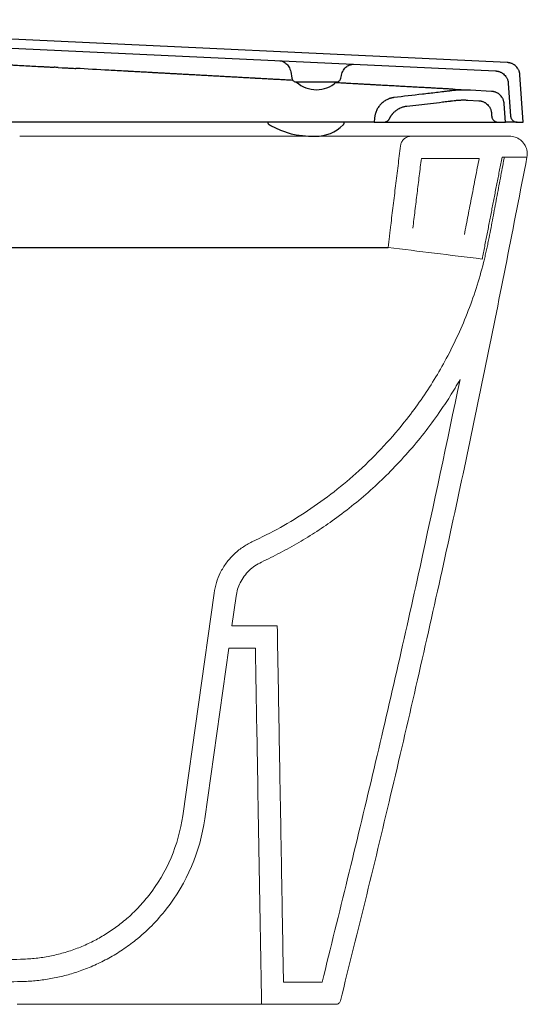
# Model space of a CAD drawing. Header units: millimetres. Extents: x 3780.828 to 3781.429, y 1874.468 to 1875.299.
# Tile 4 of 5: x 3781.201 to 3781.429, y 1874.468 to 1874.91. Entities that reach past the tile are written whole.
import ezdxf

# ---------------------------------------------------------------- set-up
doc = ezdxf.new("R2010")
doc.units = ezdxf.units.MM
doc.linetypes.add('SLD-Solid', pattern=[0])
doc.layers.add('SANINDUSA', color=3, linetype='Continuous')

msp = doc.modelspace()

# ---------------------------------------------------------------- linework, layer by layer
at = {"layer": 'SANINDUSA'}
for p, q in [((3781.420320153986, 1874.891089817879), (3781.011957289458, 1874.91034772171)), ((3781.020093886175, 1874.905959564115), (3781.415069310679, 1874.887332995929)), ((3781.214953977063, 1874.889087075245), (3781.21678108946, 1874.888987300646)), ((3781.218609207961, 1874.888887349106), (3781.220313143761, 1874.88879404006)), ((3781.226509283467, 1874.888453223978), (3781.226481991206, 1874.888454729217)), ((3781.323034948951, 1874.887015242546), (3781.323562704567, 1874.884022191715)), ((3781.324060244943, 1874.883073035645), (3781.323122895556, 1874.883124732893)), ((3781.32557202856, 1874.88237448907), (3781.343534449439, 1874.88237448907)), ((3781.345543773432, 1874.884022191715), (3781.345777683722, 1874.885348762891)), ((3781.427507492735, 1874.864284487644), (3781.426022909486, 1874.88551501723)), ((3781.344530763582, 1874.881944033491), (3781.342902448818, 1874.88203383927)), ((3781.401858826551, 1874.87878224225), (3781.401884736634, 1874.878780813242)), ((3781.413272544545, 1874.878152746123), (3781.403831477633, 1874.878673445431)), ((3781.420772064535, 1874.88175810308), (3781.421798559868, 1874.867075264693)), ((3781.402641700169, 1874.874232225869), (3781.407550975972, 1874.873961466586)), ((3781.419507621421, 1874.864284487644), (3781.418927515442, 1874.872580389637)), ((3781.360690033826, 1874.866133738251), (3781.360560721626, 1874.864284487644)), ((3781.367414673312, 1874.865970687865), (3781.367419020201, 1874.865970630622)), ((3781.41320594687, 1874.8683891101), (3781.41329782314, 1874.867075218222)), ((3781.360560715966, 1874.864284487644), (3781.074696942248, 1874.864284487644)), ((3781.360560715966, 1874.864284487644), (3781.364722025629, 1874.864284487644)), ((3781.364722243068, 1874.864284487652), (3781.416290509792, 1874.864284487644)), ((3781.416290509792, 1874.864284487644), (3781.41950761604, 1874.864284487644)), ((3781.424791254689, 1874.864284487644), (3781.427507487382, 1874.864284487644)), ((3781.079166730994, 1874.808017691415), (3781.366731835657, 1874.808017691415))]:
    msp.add_line(p, q, dxfattribs=at)
at = {"layer": 'SANINDUSA', "linetype": 'SLD-Solid', "lineweight": 15}
for p, q in [((3781.377298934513, 1874.858017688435), (3781.421287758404, 1874.858017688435)), ((3781.38172255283, 1874.848017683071), (3781.407670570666, 1874.848017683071)), ((3781.417947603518, 1874.848519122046), (3781.429146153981, 1874.848519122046)), ((3781.418965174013, 1874.848519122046), (3781.429146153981, 1874.848519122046)), ((3781.274523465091, 1874.552747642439), (3781.288570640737, 1874.652698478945)), ((3781.296605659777, 1874.638017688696), (3781.298473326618, 1874.651306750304)), ((3781.296605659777, 1874.638017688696), (3781.316986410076, 1874.638017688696)), ((3781.284426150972, 1874.551355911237), (3781.295200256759, 1874.628017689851)), ((3781.295200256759, 1874.628017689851), (3781.307159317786, 1874.628017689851)), ((3781.319777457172, 1874.478017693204), (3781.337154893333, 1874.478017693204)), ((3781.200069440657, 1874.468017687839), (3781.221410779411, 1874.468017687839)), ((3781.221410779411, 1874.468017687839), (3781.257455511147, 1874.468017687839)), ((3781.257455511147, 1874.468017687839), (3781.265010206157, 1874.468017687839)), ((3781.265010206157, 1874.468017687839), (3781.303665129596, 1874.468017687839)), ((3781.303665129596, 1874.468017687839), (3781.309950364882, 1874.468017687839)), ((3781.343392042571, 1874.468017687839), (3781.309950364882, 1874.468017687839))]:
    msp.add_line(p, q, dxfattribs=at)
at = {"layer": 'SANINDUSA', "flags": 128}
msp.add_lwpolyline([(3781.313338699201, 1874.863202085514), (3781.313761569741, 1874.862973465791), (3781.313877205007, 1874.862909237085), (3781.313904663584, 1874.862894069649), (3781.313918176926, 1874.862886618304), (3781.313919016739, 1874.862886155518), (3781.313919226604, 1874.862886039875), (3781.313919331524, 1874.862885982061), (3781.313919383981, 1874.862885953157), (3781.313919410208, 1874.862885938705), (3781.313919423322, 1874.862885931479), (3781.313919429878, 1874.862885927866), (3781.313919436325, 1874.862885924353), (3781.318494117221, 1874.860679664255), (3781.323205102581, 1874.85911649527), (3781.325482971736, 1874.858628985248), (3781.329725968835, 1874.858120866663), (3781.331007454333, 1874.858053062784), (3781.331776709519, 1874.858030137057), (3781.332561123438, 1874.858018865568), (3781.333102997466, 1874.858017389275), (3781.333255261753, 1874.858017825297), (3781.333334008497, 1874.858018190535), (3781.333353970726, 1874.858018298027), (3781.33336399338, 1874.858018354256), (3781.333366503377, 1874.858018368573), (3781.333367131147, 1874.858018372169), (3781.333367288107, 1874.858018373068), (3781.333367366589, 1874.858018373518), (3781.33336738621, 1874.858018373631), (3781.333367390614, 1874.858018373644), (3781.333379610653, 1874.858018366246), (3781.333640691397, 1874.858019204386), (3781.334052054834, 1874.858022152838)], dxfattribs=at)
at = {"layer": 'SANINDUSA'}
for centre, radius, start, end in [((3781.334547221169, 1874.892127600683), 0.01324676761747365, 227.6177109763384, 312.5815556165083), ((3781.334301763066, 1874.875561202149), 0.01754082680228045, 269.1843194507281, 314.4734662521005)]:
    msp.add_arc(centre, radius, start, end, dxfattribs=at)
at = {"layer": 'SANINDUSA', "linetype": 'SLD-Solid', "lineweight": 15}
for radius in [0.0750000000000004, 0.08500000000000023]:
    msp.add_arc((3781.200253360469, 1874.563185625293), radius, 321.8839670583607, 352.0000000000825, dxfattribs=at)
at = {"layer": 'SANINDUSA'}
for points, knots in [([(3781.318177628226, 1874.891902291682), (3781.318582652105, 1874.891842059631), (3781.319405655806, 1874.891719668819), (3781.320938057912, 1874.890804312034), (3781.322378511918, 1874.889231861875), (3781.322814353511, 1874.887753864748), (3781.323039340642, 1874.886990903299)], [0, 0, 0, 0, 0.2339399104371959, 0.4753631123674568, 0.7291755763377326, 1, 1, 1, 1]), ([(3781.426022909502, 1874.885515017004), (3781.426017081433, 1874.885587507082), (3781.426005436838, 1874.885732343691), (3781.425978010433, 1874.885948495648), (3781.425943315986, 1874.886163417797), (3781.425900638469, 1874.886377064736), (3781.425825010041, 1874.886695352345), (3781.425697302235, 1874.887113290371), (3781.425490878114, 1874.887618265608), (3781.425240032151, 1874.888102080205), (3781.424848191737, 1874.888714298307), (3781.42425707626, 1874.889408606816), (3781.423549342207, 1874.889984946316), (3781.422928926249, 1874.890363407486), (3781.422438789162, 1874.890603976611), (3781.421930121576, 1874.890798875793), (3781.421463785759, 1874.890930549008), (3781.421047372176, 1874.89101444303), (3781.420685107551, 1874.891066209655), (3781.420441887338, 1874.891081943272), (3781.420320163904, 1874.891089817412)], [0, 0, 0, 0, 0.02502138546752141, 0.04999322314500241, 0.07494852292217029, 0.09992036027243, 0.1249417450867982, 0.1875029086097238, 0.2500640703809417, 0.3124115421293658, 0.3747590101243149, 0.4998950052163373, 0.6243355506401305, 0.6870047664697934, 0.749673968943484, 0.8119370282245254, 0.8742000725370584, 0.9161594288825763, 0.9580406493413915, 1, 1, 1, 1]), ([(3781.196652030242, 1874.890084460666), (3781.196653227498, 1874.890084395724), (3781.196656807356, 1874.890084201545), (3781.196661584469, 1874.890083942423), (3781.19666875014, 1874.890083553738), (3781.196685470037, 1874.890082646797), (3781.196718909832, 1874.890080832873), (3781.19678578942, 1874.890077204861), (3781.196919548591, 1874.890069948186), (3781.197187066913, 1874.890055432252), (3781.197722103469, 1874.890026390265), (3781.19879217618, 1874.889968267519), (3781.200932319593, 1874.889851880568), (3781.202766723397, 1874.889751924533), (3781.203989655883, 1874.889685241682)], [0, 0, 0, 0, 0.0009765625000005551, 0.0009765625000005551, 0.001953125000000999, 0.003906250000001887, 0.007812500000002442, 0.01562500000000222, 0.03125000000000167, 0.06250000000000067, 0.1250000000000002, 0.2500000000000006, 0.5000000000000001, 1, 1, 1, 1]), ([(3781.211298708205, 1874.889286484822), (3781.211310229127, 1874.889285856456), (3781.211317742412, 1874.889285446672), (3781.211336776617, 1874.889284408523), (3781.211365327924, 1874.889282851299), (3781.21143194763, 1874.889279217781), (3781.211565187, 1874.889271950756), (3781.211831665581, 1874.889257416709), (3781.212364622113, 1874.889228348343), (3781.212821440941, 1874.88920343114), (3781.213125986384, 1874.889186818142)], [0, 0, 0, 0, 0.015625, 0.015625, 0.03125000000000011, 0.06249999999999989, 0.1249999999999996, 0.2499999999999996, 0.4999999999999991, 1, 1, 1, 1]), ([(3781.218609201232, 1874.888887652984), (3781.218304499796, 1874.888904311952), (3781.217695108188, 1874.888937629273), (3781.217085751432, 1874.888970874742), (3781.216781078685, 1874.888987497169)], [0, 0, 0, 0, 0.5000092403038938, 0.9999999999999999, 0.9999999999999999, 0.9999999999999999, 0.9999999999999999]), ([(3781.220313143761, 1874.88879404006), (3781.220945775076, 1874.888759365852), (3781.221894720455, 1874.888707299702), (3781.222922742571, 1874.888650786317), (3781.22331813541, 1874.888629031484), (3781.223399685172, 1874.888624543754), (3781.223398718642, 1874.888624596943), (3781.223399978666, 1874.888624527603), (3781.223401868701, 1874.888624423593), (3781.223406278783, 1874.888624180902), (3781.223415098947, 1874.888623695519), (3781.223432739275, 1874.888622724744), (3781.223488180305, 1874.888619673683), (3781.2238611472, 1874.888599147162), (3781.22486916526, 1874.888543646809), (3781.225836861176, 1874.88849030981), (3781.226481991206, 1874.888454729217)], [0, 0, 0, 0, 0.1250000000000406, 0.187500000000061, 0.2031250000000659, 0.2031250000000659, 0.2036132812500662, 0.2036132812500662, 0.2041015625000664, 0.2050781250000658, 0.2070312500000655, 0.2109375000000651, 0.2187500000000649, 0.2500000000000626, 0.5000000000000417, 1, 1, 1, 1]), ([(3781.254283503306, 1874.886921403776), (3781.253453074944, 1874.886967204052), (3781.252206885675, 1874.88703593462), (3781.250908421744, 1874.887107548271), (3781.250414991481, 1874.887134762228), (3781.250324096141, 1874.887139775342), (3781.250285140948, 1874.887141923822), (3781.250265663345, 1874.887142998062), (3781.250254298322, 1874.887143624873), (3781.250234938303, 1874.887144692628), (3781.250070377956, 1874.887153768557), (3781.249596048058, 1874.887179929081), (3781.246653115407, 1874.887342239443), (3781.243864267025, 1874.887496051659), (3781.236426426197, 1874.887906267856), (3781.231467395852, 1874.888179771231), (3781.226509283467, 1874.888453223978)], [0, 0, 0, 0, 0.1250000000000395, 0.1875000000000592, 0.1953125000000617, 0.1992187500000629, 0.2011718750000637, 0.2011718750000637, 0.2021484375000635, 0.2021484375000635, 0.2031250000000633, 0.2187500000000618, 0.2500000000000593, 0.5000000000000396, 0.5000000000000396, 1, 1, 1, 1]), ([(3781.345778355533, 1874.885353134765), (3781.346026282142, 1874.886170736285), (3781.346505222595, 1874.88775016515), (3781.348131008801, 1874.889384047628), (3781.349849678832, 1874.890264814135), (3781.350761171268, 1874.890318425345), (3781.351207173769, 1874.890344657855)], [0, 0, 0, 0, 0.2738860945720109, 0.5290885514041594, 0.769578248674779, 1, 1, 1, 1]), ([(3781.415069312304, 1874.887332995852), (3781.415141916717, 1874.887328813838), (3781.415286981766, 1874.887320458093), (3781.415503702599, 1874.887297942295), (3781.415719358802, 1874.887268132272), (3781.415933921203, 1874.887230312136), (3781.416253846, 1874.887161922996), (3781.41667457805, 1874.887043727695), (3781.417184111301, 1874.886848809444), (3781.417673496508, 1874.886608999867), (3781.418294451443, 1874.886231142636), (3781.41900199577, 1874.885655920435), (3781.419594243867, 1874.884961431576), (3781.419986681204, 1874.884349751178), (3781.420238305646, 1874.883865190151), (3781.420444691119, 1874.883361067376), (3781.420586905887, 1874.88289783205), (3781.420680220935, 1874.882483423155), (3781.420740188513, 1874.882122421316), (3781.420761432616, 1874.881879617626), (3781.420772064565, 1874.881758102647)], [0, 0, 0, 0, 0.02502138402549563, 0.04999321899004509, 0.07494851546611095, 0.09992034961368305, 0.1249417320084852, 0.1875029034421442, 0.2500640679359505, 0.312411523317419, 0.3747589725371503, 0.4998949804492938, 0.624335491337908, 0.6870047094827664, 0.7496739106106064, 0.8119369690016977, 0.8742000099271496, 0.9161593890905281, 0.9580406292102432, 1, 1, 1, 1]), ([(3781.262282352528, 1874.886480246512), (3781.261950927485, 1874.886498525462), (3781.261453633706, 1874.886525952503), (3781.26087320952, 1874.886557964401), (3781.260582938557, 1874.886573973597), (3781.260437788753, 1874.886581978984), (3781.260365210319, 1874.886585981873), (3781.260328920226, 1874.886587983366), (3781.260310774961, 1874.886588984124), (3781.260302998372, 1874.886589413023), (3781.260297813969, 1874.886589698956), (3781.260294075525, 1874.886589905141), (3781.260292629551, 1874.886589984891)], [0, 0, 0, 0, 0.4999999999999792, 0.7499999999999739, 0.8749999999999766, 0.9374999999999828, 0.9687499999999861, 0.9843749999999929, 0.9921874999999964, 0.9960937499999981, 0.9960937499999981, 1, 1, 1, 1]), ([(3781.280496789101, 1874.885475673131), (3781.280093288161, 1874.885497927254), (3781.279487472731, 1874.885531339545), (3781.278779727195, 1874.885570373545), (3781.27842561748, 1874.885589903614), (3781.278248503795, 1874.885599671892), (3781.278159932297, 1874.88560455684), (3781.27811564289, 1874.885606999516), (3781.278093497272, 1874.885608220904), (3781.278084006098, 1874.885608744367), (3781.278077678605, 1874.885609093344), (3781.278073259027, 1874.885609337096), (3781.278071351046, 1874.885609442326)], [0, 0, 0, 0, 0.4999999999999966, 0.7500000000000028, 0.8750000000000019, 0.9375000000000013, 0.9687499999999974, 0.9843749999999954, 0.992187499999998, 0.996093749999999, 0.996093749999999, 1, 1, 1, 1]), ([(3781.308610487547, 1874.883925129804), (3781.308255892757, 1874.883944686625), (3781.307723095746, 1874.883974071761), (3781.30709994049, 1874.884008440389), (3781.306787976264, 1874.884025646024), (3781.306631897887, 1874.884034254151), (3781.306564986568, 1874.884037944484), (3781.306520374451, 1874.884040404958), (3781.306496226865, 1874.88404173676), (3781.306475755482, 1874.88404286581)], [0, 0, 0, 0, 0.500000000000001, 0.7500000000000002, 0.8750000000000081, 0.9375000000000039, 0.9687500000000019, 0.9687500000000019, 1, 1, 1, 1]), ([(3781.323561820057, 1874.884027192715), (3781.323626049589, 1874.883802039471), (3781.323754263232, 1874.883352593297), (3781.324231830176, 1874.882815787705), (3781.324854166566, 1874.882446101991), (3781.325333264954, 1874.882398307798), (3781.32557202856, 1874.88237448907)], [0, 0, 0, 0, 0.2518336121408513, 0.5027049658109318, 0.7521679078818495, 1, 1, 1, 1]), ([(3781.343534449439, 1874.88237448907), (3781.343773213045, 1874.882398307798), (3781.344252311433, 1874.882446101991), (3781.344874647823, 1874.882815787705), (3781.345352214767, 1874.883352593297), (3781.34548042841, 1874.883802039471), (3781.345544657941, 1874.884027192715)], [0, 0, 0, 0, 0.2478320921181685, 0.4972950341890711, 0.7481663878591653, 1, 1, 1, 1]), ([(3781.355334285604, 1874.881348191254), (3781.355051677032, 1874.881363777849), (3781.354626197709, 1874.881387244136), (3781.354127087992, 1874.881414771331), (3781.353876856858, 1874.881428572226), (3781.3537515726, 1874.881435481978), (3781.353688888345, 1874.881438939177), (3781.353662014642, 1874.881440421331), (3781.353644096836, 1874.881441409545), (3781.353633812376, 1874.881441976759), (3781.353626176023, 1874.881442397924)], [0, 0, 0, 0, 0.4999999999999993, 0.7499999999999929, 0.8749999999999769, 0.9374999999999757, 0.9687499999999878, 0.9843749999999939, 0.9843749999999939, 1, 1, 1, 1]), ([(3781.394872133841, 1874.878362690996), (3781.39474574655, 1874.878346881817), (3781.394619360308, 1874.878331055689), (3781.394429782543, 1874.878307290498), (3781.394361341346, 1874.878298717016), (3781.394228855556, 1874.878282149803), (3781.393897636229, 1874.878240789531), (3781.393036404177, 1874.878133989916), (3781.392241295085, 1874.878036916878), (3781.390650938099, 1874.877844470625), (3781.389590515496, 1874.87771843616), (3781.386408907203, 1874.877344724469), (3781.384287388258, 1874.877101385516), (3781.377922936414, 1874.876371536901), (3781.373680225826, 1874.875884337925), (3781.369440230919, 1874.875360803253)], [0, 0, 0, 0, 0.01562500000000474, 0.01562500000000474, 0.0234375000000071, 0.0234375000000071, 0.03125000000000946, 0.06250000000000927, 0.1250000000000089, 0.1250000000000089, 0.250000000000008, 0.250000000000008, 0.5000000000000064, 0.5000000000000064, 1, 1, 1, 1]), ([(3781.37380514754, 1874.88032947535), (3781.373568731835, 1874.880342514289), (3781.373212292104, 1874.880362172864), (3781.372793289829, 1874.880385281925), (3781.372583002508, 1874.880396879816), (3781.372477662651, 1874.880402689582), (3781.372432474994, 1874.880405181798), (3781.372402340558, 1874.880406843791), (3781.372388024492, 1874.880407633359), (3781.37237219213, 1874.880408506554)], [0, 0, 0, 0, 0.4999999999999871, 0.7499999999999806, 0.8749999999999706, 0.9374999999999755, 0.9687499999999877, 0.9687499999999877, 1, 1, 1, 1]), ([(3781.387574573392, 1874.87957005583), (3781.387393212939, 1874.879580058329), (3781.387118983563, 1874.87959518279), (3781.38679523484, 1874.879613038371), (3781.386632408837, 1874.879622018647), (3781.386550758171, 1874.879626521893), (3781.386515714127, 1874.879628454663), (3781.386492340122, 1874.8796297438), (3781.386481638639, 1874.879630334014), (3781.386468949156, 1874.879631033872)], [0, 0, 0, 0, 0.5000000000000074, 0.7500000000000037, 0.8749999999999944, 0.9375000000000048, 0.9687500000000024, 0.9687500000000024, 1, 1, 1, 1]), ([(3781.403831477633, 1874.878673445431), (3781.403617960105, 1874.878684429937), (3781.403191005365, 1874.878706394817), (3781.402550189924, 1874.878728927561), (3781.401909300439, 1874.878743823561), (3781.40126829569, 1874.878750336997), (3781.400627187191, 1874.878748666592), (3781.399985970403, 1874.878738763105), (3781.399184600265, 1874.878716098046), (3781.398223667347, 1874.878672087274), (3781.397104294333, 1874.878595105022), (3781.395986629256, 1874.878494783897), (3781.395243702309, 1874.878406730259), (3781.394872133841, 1874.878362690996)], [0, 0, 0, 0, 0.07145094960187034, 0.1428750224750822, 0.2142839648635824, 0.2856895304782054, 0.3571034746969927, 0.4285375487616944, 0.5000034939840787, 0.6250226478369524, 0.7499864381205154, 0.8749578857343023, 1, 1, 1, 1]), ([(3781.395914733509, 1874.879110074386), (3781.396024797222, 1874.879104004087), (3781.396244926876, 1874.879091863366), (3781.396458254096, 1874.879080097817), (3781.396564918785, 1874.879074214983)], [0, 0, 0, 0, 0.4999949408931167, 1, 1, 1, 1]), ([(3781.396564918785, 1874.879074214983), (3781.396670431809, 1874.879068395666), (3781.396881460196, 1874.879056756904), (3781.397085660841, 1874.879045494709), (3781.397187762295, 1874.879039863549)], [0, 0, 0, 0, 0.4999944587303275, 1, 1, 1, 1]), ([(3781.397187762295, 1874.879039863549), (3781.397288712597, 1874.879034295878), (3781.3974906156, 1874.879023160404), (3781.397685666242, 1874.879012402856), (3781.397783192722, 1874.879007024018)], [0, 0, 0, 0, 0.4999940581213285, 1, 1, 1, 1]), ([(3781.397783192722, 1874.879007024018), (3781.397879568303, 1874.879001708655), (3781.398072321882, 1874.878991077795), (3781.39825819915, 1874.878980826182), (3781.398351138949, 1874.878975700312)], [0, 0, 0, 0, 0.4999937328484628, 1, 1, 1, 1]), ([(3781.398351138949, 1874.878975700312), (3781.398442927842, 1874.878970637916), (3781.398626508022, 1874.878960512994), (3781.398803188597, 1874.878950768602), (3781.398891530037, 1874.878945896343)], [0, 0, 0, 0, 0.4999934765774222, 1, 1, 1, 1]), ([(3781.398891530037, 1874.878945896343), (3781.398978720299, 1874.878941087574), (3781.399153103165, 1874.878931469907), (3781.399320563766, 1874.878922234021), (3781.399404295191, 1874.878917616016)], [0, 0, 0, 0, 0.4999932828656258, 1, 1, 1, 1]), ([(3781.399404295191, 1874.878917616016), (3781.399501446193, 1874.878912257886), (3781.399695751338, 1874.878901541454), (3781.399880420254, 1874.878891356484), (3781.399972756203, 1874.878886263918)], [0, 0, 0, 0, 0.4999919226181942, 1, 1, 1, 1]), ([(3781.399972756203, 1874.878886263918), (3781.400063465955, 1874.87888126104), (3781.400244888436, 1874.87887125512), (3781.400416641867, 1874.878861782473), (3781.400502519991, 1874.878857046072)], [0, 0, 0, 0, 0.4999917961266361, 1, 1, 1, 1]), ([(3781.400502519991, 1874.878857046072), (3781.400586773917, 1874.878852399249), (3781.400755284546, 1874.878843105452), (3781.400914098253, 1874.878834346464), (3781.400993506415, 1874.878829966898)], [0, 0, 0, 0, 0.499991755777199, 0.9999999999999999, 0.9999999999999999, 0.9999999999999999, 0.9999999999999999]), ([(3781.400993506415, 1874.878829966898), (3781.401071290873, 1874.878825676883), (3781.40122686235, 1874.878817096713), (3781.401372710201, 1874.878809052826), (3781.401445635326, 1874.878805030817)], [0, 0, 0, 0, 0.4999917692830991, 0.9999999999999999, 0.9999999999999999, 0.9999999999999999, 0.9999999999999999]), ([(3781.401445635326, 1874.878805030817), (3781.401516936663, 1874.878801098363), (3781.401659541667, 1874.878793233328), (3781.401792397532, 1874.878785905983), (3781.401858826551, 1874.87878224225)], [0, 0, 0, 0, 0.4999918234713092, 0.9999999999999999, 0.9999999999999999, 0.9999999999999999, 0.9999999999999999]), ([(3781.418927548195, 1874.872579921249), (3781.418921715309, 1874.872652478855), (3781.418910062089, 1874.872797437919), (3781.41888262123, 1874.873013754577), (3781.418847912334, 1874.873228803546), (3781.418805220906, 1874.87344253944), (3781.41872999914, 1874.873759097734), (3781.418603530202, 1874.874173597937), (3781.418399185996, 1874.874675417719), (3781.418150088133, 1874.875157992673), (3781.417761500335, 1874.875767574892), (3781.417174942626, 1874.876460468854), (3781.416473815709, 1874.877035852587), (3781.415858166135, 1874.877414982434), (3781.415372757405, 1874.877656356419), (3781.414867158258, 1874.87785337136), (3781.414403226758, 1874.877987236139), (3781.413990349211, 1874.87807305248), (3781.413632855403, 1874.878126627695), (3781.41339272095, 1874.878144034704), (3781.413272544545, 1874.878152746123)], [0, 0, 0, 0, 0.02518127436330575, 0.05030835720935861, 0.07541445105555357, 0.1005328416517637, 0.1256967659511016, 0.1879680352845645, 0.250239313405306, 0.3129134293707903, 0.3755875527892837, 0.5000584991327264, 0.6251990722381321, 0.6875614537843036, 0.7499238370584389, 0.8124880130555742, 0.8750521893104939, 0.9167266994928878, 0.9583254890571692, 1, 1, 1, 1]), ([(3781.36944005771, 1874.875360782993), (3781.369344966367, 1874.875348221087), (3781.369154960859, 1874.87532312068), (3781.368871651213, 1874.87527519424), (3781.368590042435, 1874.875219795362), (3781.368310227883, 1874.875156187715), (3781.368032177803, 1874.875084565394), (3781.36757206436, 1874.874951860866), (3781.366938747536, 1874.874729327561), (3781.366152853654, 1874.874373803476), (3781.365400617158, 1874.873952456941), (3781.364449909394, 1874.873306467), (3781.363371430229, 1874.872349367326), (3781.362473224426, 1874.871220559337), (3781.361878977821, 1874.870236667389), (3781.361498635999, 1874.869462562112), (3781.361186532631, 1874.868660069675), (3781.360971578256, 1874.867926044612), (3781.360830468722, 1874.867272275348), (3781.360739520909, 1874.866705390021), (3781.360706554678, 1874.866324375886), (3781.360690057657, 1874.866133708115)], [0, 0, 0, 0, 0.02088884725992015, 0.04173877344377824, 0.06256689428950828, 0.08339037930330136, 0.1042264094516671, 0.1250921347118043, 0.1876763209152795, 0.250221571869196, 0.3127313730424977, 0.375216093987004, 0.5002996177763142, 0.6251174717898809, 0.6877517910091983, 0.7503777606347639, 0.8127185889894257, 0.875062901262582, 0.9167299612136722, 0.9583298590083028, 0.9999999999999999, 0.9999999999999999, 0.9999999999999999, 0.9999999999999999]), ([(3781.375241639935, 1874.871527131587), (3781.378777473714, 1874.871943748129), (3781.382314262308, 1874.872344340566), (3781.387619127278, 1874.872956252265), (3781.389387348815, 1874.873162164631), (3781.392039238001, 1874.873479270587), (3781.393144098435, 1874.873613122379), (3781.394359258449, 1874.873763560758), (3781.394690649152, 1874.873804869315), (3781.394911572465, 1874.8738324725), (3781.395022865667, 1874.873846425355), (3781.395549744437, 1874.8739124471), (3781.39597125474, 1874.873965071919), (3781.396392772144, 1874.874017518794)], [0, 0, 0, 0, 0.500000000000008, 0.500000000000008, 0.75000000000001, 0.75000000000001, 0.875000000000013, 0.9062500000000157, 0.9218750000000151, 0.9218750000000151, 0.9375000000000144, 0.9375000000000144, 1, 1, 1, 1]), ([(3781.396392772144, 1874.874017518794), (3781.396581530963, 1874.874040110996), (3781.39695882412, 1874.874085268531), (3781.39752577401, 1874.874141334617), (3781.398092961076, 1874.87418879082), (3781.39866048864, 1874.874226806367), (3781.399228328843, 1874.874255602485), (3781.399796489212, 1874.874275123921), (3781.400364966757, 1874.874285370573), (3781.400933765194, 1874.87428639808), (3781.401502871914, 1874.874277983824), (3781.402072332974, 1874.87426096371), (3781.402451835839, 1874.874241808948), (3781.402641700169, 1874.874232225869)], [0, 0, 0, 0, 0.09108977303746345, 0.1820712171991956, 0.272968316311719, 0.3638051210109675, 0.4546057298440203, 0.5453942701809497, 0.636194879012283, 0.7270316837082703, 0.8179287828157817, 0.9089102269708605, 1, 1, 1, 1]), ([(3781.407550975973, 1874.873961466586), (3781.407623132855, 1874.873956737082), (3781.407767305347, 1874.873947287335), (3781.407982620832, 1874.873923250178), (3781.408196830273, 1874.873892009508), (3781.408409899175, 1874.873852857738), (3781.408727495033, 1874.873782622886), (3781.409144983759, 1874.873662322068), (3781.409650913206, 1874.873465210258), (3781.410137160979, 1874.873223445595), (3781.410753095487, 1874.87284394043), (3781.411455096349, 1874.872267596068), (3781.412041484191, 1874.871574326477), (3781.412429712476, 1874.870964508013), (3781.412678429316, 1874.870482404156), (3781.412882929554, 1874.869979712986), (3781.413023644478, 1874.869517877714), (3781.413115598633, 1874.869106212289), (3781.41317450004, 1874.868749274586), (3781.413195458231, 1874.868509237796), (3781.41320594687, 1874.8683891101)], [0, 0, 0, 0, 0.02501665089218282, 0.04998432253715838, 0.0749356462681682, 0.0999033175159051, 0.124919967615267, 0.1874599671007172, 0.2499999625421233, 0.312539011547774, 0.375078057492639, 0.5000283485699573, 0.6249815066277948, 0.6874242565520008, 0.749867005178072, 0.8124080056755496, 0.8749490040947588, 0.9166579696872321, 0.9582910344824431, 1, 1, 1, 1]), ([(3781.367419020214, 1874.865970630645), (3781.367465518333, 1874.866063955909), (3781.367558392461, 1874.866250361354), (3781.367708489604, 1874.866524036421), (3781.367866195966, 1874.866792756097), (3781.368032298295, 1874.867056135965), (3781.368206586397, 1874.867314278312), (3781.368389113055, 1874.867567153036), (3781.368579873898, 1874.867814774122), (3781.368976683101, 1874.868298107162), (3781.369627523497, 1874.868977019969), (3781.370602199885, 1874.869765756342), (3781.371666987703, 1874.870428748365), (3781.372617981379, 1874.870864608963), (3781.373405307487, 1874.871140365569), (3781.374007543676, 1874.871308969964), (3781.374619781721, 1874.871442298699), (3781.375033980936, 1874.871498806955), (3781.375241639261, 1874.871527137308)], [0, 0, 0, 0, 0.03126734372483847, 0.06245257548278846, 0.0935860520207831, 0.1246982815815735, 0.1558198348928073, 0.186981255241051, 0.2182129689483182, 0.2495451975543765, 0.3745136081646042, 0.4994320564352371, 0.6246301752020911, 0.7497142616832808, 0.8122691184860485, 0.8746712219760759, 0.9371665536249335, 1, 1, 1, 1]), ([(3781.364722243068, 1874.864284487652), (3781.364778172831, 1874.864285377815), (3781.364889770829, 1874.864287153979), (3781.365056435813, 1874.864301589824), (3781.36522179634, 1874.864324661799), (3781.365385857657, 1874.864357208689), (3781.365629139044, 1874.864419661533), (3781.365945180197, 1874.864534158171), (3781.366315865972, 1874.864731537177), (3781.366656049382, 1874.864978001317), (3781.366924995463, 1874.865237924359), (3781.367131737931, 1874.865490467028), (3781.367289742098, 1874.865722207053), (3781.36737586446, 1874.865887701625), (3781.3674190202, 1874.865970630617)], [0, 0, 0, 0, 0.05007206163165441, 0.09990998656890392, 0.1496696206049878, 0.19950754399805, 0.2495796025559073, 0.3744859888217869, 0.4993923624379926, 0.6244113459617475, 0.7494303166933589, 0.8330757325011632, 0.9163545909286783, 1, 1, 1, 1]), ([(3781.41329782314, 1874.867075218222), (3781.413301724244, 1874.867028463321), (3781.413309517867, 1874.866935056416), (3781.413329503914, 1874.866795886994), (3781.413355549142, 1874.866657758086), (3781.413399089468, 1874.866475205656), (3781.413469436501, 1874.866250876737), (3781.413614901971, 1874.865905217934), (3781.413856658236, 1874.865500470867), (3781.414231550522, 1874.865078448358), (3781.414679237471, 1874.864732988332), (3781.415099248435, 1874.864520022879), (3781.415454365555, 1874.864398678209), (3781.415728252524, 1874.86433349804), (3781.416007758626, 1874.864292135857), (3781.416196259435, 1874.864287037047), (3781.416290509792, 1874.864284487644)], [0, 0, 0, 0, 0.03127953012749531, 0.06249021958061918, 0.09370089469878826, 0.1249803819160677, 0.1875948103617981, 0.2502091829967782, 0.3747532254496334, 0.4999824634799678, 0.6244402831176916, 0.7496677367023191, 0.8120104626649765, 0.8743531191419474, 0.9371765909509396, 1, 1, 1, 1]), ([(3781.421798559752, 1874.867075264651), (3781.421802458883, 1874.867028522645), (3781.421810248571, 1874.866935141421), (3781.421830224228, 1874.866796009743), (3781.421856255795, 1874.866657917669), (3781.421899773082, 1874.86647541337), (3781.421970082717, 1874.866251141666), (3781.422115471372, 1874.865905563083), (3781.422357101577, 1874.86550089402), (3781.422731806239, 1874.865078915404), (3781.423179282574, 1874.864733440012), (3781.423599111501, 1874.864520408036), (3781.423954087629, 1874.864398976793), (3781.424228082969, 1874.864333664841), (3781.424507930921, 1874.864292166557), (3781.424696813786, 1874.864287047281), (3781.424791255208, 1874.864284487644)], [0, 0, 0, 0, 0.03127048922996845, 0.06247221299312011, 0.09367394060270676, 0.1249444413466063, 0.1875405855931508, 0.2501367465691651, 0.3746454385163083, 0.4998384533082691, 0.6242603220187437, 0.7494524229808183, 0.8117762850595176, 0.8741001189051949, 0.9370500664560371, 1, 1, 1, 1]), ([(3781.312748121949, 1874.864284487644), (3781.312750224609, 1874.864250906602), (3781.31275232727, 1874.86421732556), (3781.31275442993, 1874.864183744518), (3781.312760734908, 1874.864083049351), (3781.312773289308, 1874.863882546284), (3781.31289975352, 1874.863606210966), (3781.313084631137, 1874.863366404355), (3781.313254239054, 1874.863256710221), (3781.313338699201, 1874.863202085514)], [-0.08439235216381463, -0.08439235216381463, -0.08439235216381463, -0.08439235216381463, 0, 0, 0, 0.2530565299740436, 0.5038832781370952, 0.7529473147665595, 1, 1, 1, 1]), ([(3781.346590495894, 1874.863044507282), (3781.346662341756, 1874.863123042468), (3781.346806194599, 1874.863280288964), (3781.346956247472, 1874.863564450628), (3781.347055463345, 1874.863870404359), (3781.347067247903, 1874.864083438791), (3781.347073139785, 1874.864189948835), (3781.347074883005, 1874.864221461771), (3781.347076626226, 1874.864252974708), (3781.347078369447, 1874.864284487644)], [0, 0, 0, 0, 0.249591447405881, 0.4997426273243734, 0.7498881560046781, 1, 1, 1, 1.074000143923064, 1.074000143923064, 1.074000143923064, 1.074000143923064]), ([(3781.424791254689, 1874.864284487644), (3781.424673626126, 1874.864284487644), (3781.424437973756, 1874.864284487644), (3781.422726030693, 1874.864284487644), (3781.420682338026, 1874.864284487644), (3781.419507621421, 1874.864284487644)], [0, 0, 0, 0, 0.3373621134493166, 0.6758577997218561, 1, 1, 1, 1])]:
    msp.add_open_spline(points, degree=3, knots=knots, dxfattribs=at)
for points in [[(3781.203989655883, 1874.889685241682), (3781.205207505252, 1874.889618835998), (3781.206425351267, 1874.889552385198), (3781.207643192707, 1874.889485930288)], [(3781.207643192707, 1874.889485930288), (3781.208861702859, 1874.889419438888), (3781.210080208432, 1874.889352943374), (3781.211298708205, 1874.889286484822)], [(3781.213125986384, 1874.889186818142), (3781.213735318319, 1874.889153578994), (3781.214344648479, 1874.889120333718), (3781.214953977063, 1874.889087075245)], [(3781.256288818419, 1874.886810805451), (3781.255620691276, 1874.886847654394), (3781.254952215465, 1874.886884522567), (3781.254283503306, 1874.886921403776)], [(3781.258292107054, 1874.886700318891), (3781.257624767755, 1874.886737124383), (3781.256956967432, 1874.886773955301), (3781.256288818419, 1874.886810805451)], [(3781.260292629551, 1874.886589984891), (3781.259626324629, 1874.886626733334), (3781.258959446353, 1874.886663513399), (3781.258292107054, 1874.886700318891)], [(3781.264269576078, 1874.886370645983), (3781.26360763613, 1874.886407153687), (3781.262945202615, 1874.886443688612), (3781.262282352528, 1874.886480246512)], [(3781.266253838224, 1874.886261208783), (3781.265592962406, 1874.886297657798), (3781.264931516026, 1874.88633413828), (3781.264269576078, 1874.886370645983)], [(3781.268234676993, 1874.886151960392), (3781.267575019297, 1874.886188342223), (3781.266914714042, 1874.886224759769), (3781.266253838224, 1874.886261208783)], [(3781.270211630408, 1874.886042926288), (3781.269553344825, 1874.886079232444), (3781.268894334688, 1874.886115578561), (3781.268234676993, 1874.886151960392)], [(3781.272184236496, 1874.88593413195), (3781.271527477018, 1874.885970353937), (3781.27086991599, 1874.886006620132), (3781.270211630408, 1874.886042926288)], [(3781.274152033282, 1874.885825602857), (3781.273496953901, 1874.885861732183), (3781.272840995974, 1874.885897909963), (3781.272184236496, 1874.88593413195)], [(3781.27611455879, 1874.88571736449), (3781.275461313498, 1874.88575339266), (3781.274807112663, 1874.885789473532), (3781.274152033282, 1874.885825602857)], [(3781.278071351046, 1874.885609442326), (3781.277420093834, 1874.885645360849), (3781.276767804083, 1874.885681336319), (3781.27611455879, 1874.88571736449)], [(3781.282913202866, 1874.88534240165), (3781.282109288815, 1874.885386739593), (3781.281303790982, 1874.885431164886), (3781.280496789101, 1874.885475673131)], [(3781.285320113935, 1874.885209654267), (3781.284519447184, 1874.885253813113), (3781.283717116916, 1874.885298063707), (3781.282913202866, 1874.88534240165)], [(3781.287717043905, 1874.885077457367), (3781.286919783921, 1874.885121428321), (3781.286120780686, 1874.885165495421), (3781.285320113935, 1874.885209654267)], [(3781.29010351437, 1874.884945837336), (3781.289309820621, 1874.884989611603), (3781.288514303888, 1874.885033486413), (3781.287717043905, 1874.885077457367)], [(3781.292479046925, 1874.88481482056), (3781.291689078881, 1874.884858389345), (3781.290897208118, 1874.884902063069), (3781.29010351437, 1874.884945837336)], [(3781.294843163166, 1874.884684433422), (3781.294057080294, 1874.88472778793), (3781.293269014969, 1874.884771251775), (3781.292479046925, 1874.88481482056)], [(3781.297195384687, 1874.88455470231), (3781.296413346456, 1874.884597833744), (3781.295629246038, 1874.884641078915), (3781.294843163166, 1874.884684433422)], [(3781.299535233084, 1874.884425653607), (3781.298757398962, 1874.884468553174), (3781.297977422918, 1874.884511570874), (3781.297195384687, 1874.88455470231)], [(3781.301862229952, 1874.884297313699), (3781.301088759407, 1874.884339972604), (3781.300313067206, 1874.884382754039), (3781.299535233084, 1874.884425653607)], [(3781.304175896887, 1874.884169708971), (3781.303406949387, 1874.884212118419), (3781.302635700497, 1874.884254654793), (3781.301862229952, 1874.884297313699)], [(3781.306475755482, 1874.88404286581), (3781.305711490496, 1874.884085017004), (3781.304944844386, 1874.884127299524), (3781.304175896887, 1874.884169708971)], [(3781.310730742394, 1874.883808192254), (3781.310026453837, 1874.883847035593), (3781.309319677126, 1874.883886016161), (3781.308610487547, 1874.883925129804)], [(3781.312836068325, 1874.883692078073), (3781.312136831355, 1874.883730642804), (3781.311435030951, 1874.883769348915), (3781.310730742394, 1874.883808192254)], [(3781.314926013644, 1874.883576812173), (3781.314231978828, 1874.883615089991), (3781.313535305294, 1874.883653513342), (3781.312836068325, 1874.883692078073)], [(3781.317000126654, 1874.883462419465), (3781.316311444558, 1874.883500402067), (3781.31562004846, 1874.883538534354), (3781.314926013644, 1874.883576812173)], [(3781.31905795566, 1874.883348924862), (3781.318374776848, 1874.883386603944), (3781.317688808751, 1874.883424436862), (3781.317000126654, 1874.883462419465)], [(3781.321099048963, 1874.883236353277), (3781.320421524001, 1874.883273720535), (3781.319741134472, 1874.88331124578), (3781.31905795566, 1874.883348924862)], [(3781.323122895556, 1874.883124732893), (3781.322451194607, 1874.883161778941), (3781.321776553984, 1874.883198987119), (3781.321099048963, 1874.883236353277)], [(3781.346396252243, 1874.881841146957), (3781.345778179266, 1874.881875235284), (3781.345156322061, 1874.88190953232), (3781.344530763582, 1874.881944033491)], [(3781.348238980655, 1874.88173951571), (3781.34762857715, 1874.881773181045), (3781.347014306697, 1874.881807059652), (3781.346396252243, 1874.881841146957)], [(3781.351854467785, 1874.881540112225), (3781.350665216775, 1874.8816057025), (3781.349459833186, 1874.881672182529), (3781.348238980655, 1874.88173951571)], [(3781.353626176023, 1874.881442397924), (3781.353039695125, 1874.881474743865), (3781.35244909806, 1874.881507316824), (3781.351854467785, 1874.881540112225)], [(3781.35701733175, 1874.881255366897), (3781.356460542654, 1874.881286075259), (3781.355899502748, 1874.881317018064), (3781.355334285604, 1874.881348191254)], [(3781.358674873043, 1874.881163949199), (3781.358126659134, 1874.881194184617), (3781.357574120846, 1874.881224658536), (3781.35701733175, 1874.881255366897)], [(3781.360306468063, 1874.881073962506), (3781.359766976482, 1874.881103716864), (3781.359223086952, 1874.881133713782), (3781.358674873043, 1874.881163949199)], [(3781.361911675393, 1874.880985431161), (3781.361381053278, 1874.881014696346), (3781.360845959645, 1874.881044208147), (3781.360306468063, 1874.881073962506)], [(3781.363490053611, 1874.880898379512), (3781.362968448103, 1874.880927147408), (3781.362442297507, 1874.880956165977), (3781.361911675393, 1874.880985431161)], [(3781.365041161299, 1874.880812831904), (3781.364528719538, 1874.880841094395), (3781.364011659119, 1874.880869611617), (3781.363490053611, 1874.880898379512)], [(3781.366564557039, 1874.88072881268), (3781.366061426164, 1874.880756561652), (3781.365553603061, 1874.880784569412), (3781.365041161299, 1874.880812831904)], [(3781.368059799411, 1874.880646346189), (3781.367566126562, 1874.880673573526), (3781.367067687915, 1874.880701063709), (3781.366564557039, 1874.88072881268)], [(3781.369526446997, 1874.880565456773), (3781.369042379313, 1874.880592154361), (3781.368553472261, 1874.880619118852), (3781.368059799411, 1874.880646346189)], [(3781.370964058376, 1874.88048616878), (3781.370489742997, 1874.880512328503), (3781.370010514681, 1874.880538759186), (3781.369526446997, 1874.880565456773)], [(3781.37237219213, 1874.880408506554), (3781.371907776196, 1874.880434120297), (3781.371438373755, 1874.880460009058), (3781.370964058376, 1874.88048616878)], [(3781.375209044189, 1874.880252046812), (3781.374745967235, 1874.880277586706), (3781.37427797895, 1874.880303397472), (3781.37380514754, 1874.88032947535)], [(3781.37658347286, 1874.880176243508), (3781.376130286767, 1874.880201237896), (3781.375672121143, 1874.880226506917), (3781.375209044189, 1874.880252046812)], [(3781.377928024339, 1874.88010208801), (3781.377484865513, 1874.880126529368), (3781.377036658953, 1874.880151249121), (3781.37658347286, 1874.880176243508)], [(3781.379242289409, 1874.880029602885), (3781.378809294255, 1874.88005348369), (3781.378371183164, 1874.880077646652), (3781.377928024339, 1874.88010208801)], [(3781.380525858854, 1874.879958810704), (3781.380103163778, 1874.879982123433), (3781.379675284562, 1874.88000572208), (3781.379242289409, 1874.880029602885)], [(3781.381778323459, 1874.879889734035), (3781.381366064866, 1874.879912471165), (3781.38094855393, 1874.879935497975), (3781.380525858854, 1874.879958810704)], [(3781.382999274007, 1874.879822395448), (3781.382597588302, 1874.879844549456), (3781.382190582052, 1874.879866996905), (3781.381778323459, 1874.879889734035)], [(3781.384188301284, 1874.879756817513), (3781.383797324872, 1874.879778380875), (3781.383400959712, 1874.879800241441), (3781.382999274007, 1874.879822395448)], [(3781.385344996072, 1874.879693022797), (3781.384964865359, 1874.879713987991), (3781.384579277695, 1874.87973525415), (3781.384188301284, 1874.879756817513)], [(3781.386468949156, 1874.879631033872), (3781.386099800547, 1874.879651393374), (3781.385725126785, 1874.879672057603), (3781.385344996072, 1874.879693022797)], [(3781.388645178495, 1874.879511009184), (3781.388294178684, 1874.879530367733), (3781.387937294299, 1874.879550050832), (3781.387574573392, 1874.87957005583)], [(3781.389680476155, 1874.879453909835), (3781.389341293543, 1874.879472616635), (3781.388996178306, 1874.879491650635), (3781.388645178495, 1874.879511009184)], [(3781.390680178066, 1874.879398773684), (3781.390352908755, 1874.879416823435), (3781.390019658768, 1874.879435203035), (3781.389680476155, 1874.879453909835)], [(3781.391643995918, 1874.879345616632), (3781.391328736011, 1874.879363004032), (3781.391007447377, 1874.879380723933), (3781.390680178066, 1874.879398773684)], [(3781.392571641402, 1874.879294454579), (3781.392268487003, 1874.87931117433), (3781.391959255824, 1874.879328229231), (3781.391643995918, 1874.879345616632)], [(3781.393462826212, 1874.879245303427), (3781.393171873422, 1874.879261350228), (3781.392874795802, 1874.879277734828), (3781.392571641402, 1874.879294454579)], [(3781.394317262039, 1874.879198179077), (3781.394038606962, 1874.879213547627), (3781.393753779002, 1874.879229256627), (3781.393462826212, 1874.879245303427)], [(3781.395134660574, 1874.87915309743), (3781.394868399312, 1874.879167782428), (3781.394595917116, 1874.879182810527), (3781.394317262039, 1874.879198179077)], [(3781.395914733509, 1874.879110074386), (3781.395660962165, 1874.879124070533), (3781.395400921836, 1874.879138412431), (3781.395134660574, 1874.87915309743)]]:
    msp.add_open_spline(points, degree=3, dxfattribs=at)
at = {"layer": 'SANINDUSA', "linetype": 'SLD-Solid', "lineweight": 15}
for points, knots in [([(3781.249678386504, 1874.858017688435), (3781.246926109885, 1874.858017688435), (3781.240166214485, 1874.858017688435), (3781.229392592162, 1874.858017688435), (3781.217351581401, 1874.858017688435), (3781.207979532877, 1874.858017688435), (3781.202621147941, 1874.858017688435), (3781.201282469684, 1874.858017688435)], [0, 0, 0, 0, 0.1706108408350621, 0.4190390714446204, 0.6678412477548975, 0.9170172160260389, 1, 1, 1, 1]), ([(3781.249703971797, 1874.858017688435), (3781.254432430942, 1874.858017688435), (3781.26294235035, 1874.858017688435), (3781.275137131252, 1874.858017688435), (3781.286189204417, 1874.858017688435), (3781.296737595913, 1874.858017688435), (3781.306713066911, 1874.858017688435), (3781.316086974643, 1874.858017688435), (3781.32500261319, 1874.858017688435), (3781.333387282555, 1874.858017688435), (3781.341173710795, 1874.858017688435), (3781.34833052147, 1874.858017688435), (3781.354801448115, 1874.858017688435), (3781.36052573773, 1874.858017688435), (3781.365450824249, 1874.858017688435), (3781.36957090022, 1874.858017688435), (3781.372863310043, 1874.858017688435), (3781.375337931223, 1874.858017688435), (3781.376969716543, 1874.858017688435), (3781.377189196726, 1874.858017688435), (3781.377298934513, 1874.858017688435)], [0, 0, 0, 0, 0.07108815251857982, 0.1279390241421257, 0.1849049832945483, 0.2417560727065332, 0.2950776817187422, 0.3485892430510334, 0.4021010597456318, 0.4554229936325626, 0.5088024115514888, 0.5623727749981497, 0.6159420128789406, 0.6693199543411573, 0.7226978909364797, 0.7762658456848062, 0.8298317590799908, 0.8832069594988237, 0.941604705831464, 1, 1, 1, 1]), ([(3781.377298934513, 1874.858017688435), (3781.37673677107, 1874.857962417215), (3781.375612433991, 1874.857851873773), (3781.374114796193, 1874.856989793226), (3781.372981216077, 1874.855721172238), (3781.372471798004, 1874.854506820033), (3781.372361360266, 1874.853790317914), (3781.372336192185, 1874.853627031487)], [0, 0, 0, 0, 0.2328178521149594, 0.4656399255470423, 0.6984614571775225, 0.9312812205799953, 1, 1, 1, 1]), ([(3781.429146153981, 1874.848519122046), (3781.429227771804, 1874.849419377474), (3781.429391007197, 1874.85121988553), (3781.428485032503, 1874.853829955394), (3781.426830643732, 1874.855999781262), (3781.424536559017, 1874.857492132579), (3781.422568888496, 1874.857988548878), (3781.421480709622, 1874.858013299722), (3781.421287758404, 1874.858017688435)], [0, 0, 0, 0, 0.191735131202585, 0.3834696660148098, 0.5752040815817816, 0.7669388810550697, 0.9586746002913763, 1, 1, 1, 1]), ([(3781.429146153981, 1874.848519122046), (3781.423103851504, 1874.817518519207), (3781.411018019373, 1874.755511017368), (3781.394303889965, 1874.67734680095), (3781.380060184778, 1874.613826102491), (3781.368763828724, 1874.565254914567), (3781.357223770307, 1874.517145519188), (3781.3492956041, 1874.485401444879), (3781.3453314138, 1874.469528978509)], [0, 0, 0, 0, 0.2440755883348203, 0.4882007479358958, 0.6176711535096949, 0.7471490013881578, 0.8735710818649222, 0.9999999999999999, 0.9999999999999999, 0.9999999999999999, 0.9999999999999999]), ([(3781.367950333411, 1874.817943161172), (3781.367848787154, 1874.81711599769), (3781.367645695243, 1874.815461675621), (3781.367239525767, 1874.812153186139), (3781.366934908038, 1874.809671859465), (3781.366731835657, 1874.808017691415)], [0, 0, 0, 0, 0.2500123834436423, 0.5000232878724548, 1, 1, 1, 1]), ([(3781.366732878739, 1874.808017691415), (3781.373672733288, 1874.807165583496), (3781.387779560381, 1874.805433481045), (3781.401886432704, 1874.803701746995), (3781.409053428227, 1874.802821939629)], [0, 0, 0, 0, 0.4919500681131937, 1, 1, 1, 1]), ([(3781.305624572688, 1874.675723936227), (3781.309909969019, 1874.677832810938), (3781.318480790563, 1874.682050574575), (3781.330787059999, 1874.689634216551), (3781.342607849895, 1874.698133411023), (3781.354101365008, 1874.707855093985), (3781.365049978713, 1874.718729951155), (3781.374237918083, 1874.729498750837), (3781.381656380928, 1874.739552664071), (3781.38758549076, 1874.748628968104), (3781.393161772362, 1874.758332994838), (3781.398305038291, 1874.768666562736), (3781.40294295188, 1874.779685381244), (3781.40695050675, 1874.791023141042), (3781.40901531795, 1874.798807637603), (3781.410047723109, 1874.802699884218)], [0, 0, 0, 0, 0.08425730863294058, 0.1685151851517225, 0.2547644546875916, 0.3410138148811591, 0.4339181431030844, 0.5268217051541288, 0.5905490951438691, 0.6543288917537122, 0.7180565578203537, 0.7879807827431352, 0.8579051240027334, 0.9289525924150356, 1, 1, 1, 1]), ([(3781.309842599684, 1874.666657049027), (3781.312689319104, 1874.668029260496), (3781.318382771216, 1874.67077368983), (3781.326689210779, 1874.675410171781), (3781.334805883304, 1874.680421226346), (3781.343112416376, 1874.686122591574), (3781.351517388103, 1874.69255740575), (3781.359935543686, 1874.699779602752), (3781.368020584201, 1874.707528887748), (3781.375730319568, 1874.715799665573), (3781.38302980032, 1874.724575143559), (3781.389285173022, 1874.733049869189), (3781.394642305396, 1874.741082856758), (3781.397612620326, 1874.746122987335), (3781.399099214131, 1874.748645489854)], [0, 0, 0, 0, 0.07698982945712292, 0.153980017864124, 0.23166825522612, 0.3093562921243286, 0.3993765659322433, 0.4894673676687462, 0.5794895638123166, 0.6721251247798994, 0.76483577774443, 0.8574699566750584, 0.9286660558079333, 0.9999999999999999, 0.9999999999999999, 0.9999999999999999, 0.9999999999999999]), ([(3781.399099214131, 1874.748645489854), (3781.393173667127, 1874.720563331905), (3781.380657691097, 1874.661248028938), (3781.360074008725, 1874.571011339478), (3781.344795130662, 1874.509017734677), (3781.337154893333, 1874.478017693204)], [0, 0, 0, 0, 0.3101117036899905, 0.6550198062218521, 1, 1, 1, 1]), ([(3781.305624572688, 1874.675723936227), (3781.304150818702, 1874.674949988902), (3781.30116057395, 1874.673379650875), (3781.29727416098, 1874.670128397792), (3781.293921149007, 1874.666287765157), (3781.29134998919, 1874.662029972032), (3781.289468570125, 1874.657455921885), (3781.288872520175, 1874.654297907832), (3781.288570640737, 1874.652698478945)], [0, 0, 0, 0, 0.166979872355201, 0.3388019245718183, 0.5057814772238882, 0.677603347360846, 0.8367168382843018, 0.9999999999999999, 0.9999999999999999, 0.9999999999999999, 0.9999999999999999]), ([(3781.309842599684, 1874.666657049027), (3781.308860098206, 1874.666141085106), (3781.306866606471, 1874.665094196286), (3781.304275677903, 1874.662926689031), (3781.30204033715, 1874.660366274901), (3781.300326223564, 1874.657527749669), (3781.299071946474, 1874.654478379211), (3781.298674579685, 1874.652373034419), (3781.298473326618, 1874.651306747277)], [0, 0, 0, 0, 0.1669797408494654, 0.3388012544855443, 0.5057807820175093, 0.677602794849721, 0.836716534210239, 1, 1, 1, 1]), ([(3781.319777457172, 1874.478017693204), (3781.319544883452, 1874.491349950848), (3781.319079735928, 1874.518014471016), (3781.31838203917, 1874.558011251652), (3781.317684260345, 1874.598012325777), (3781.317219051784, 1874.624681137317), (3781.316986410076, 1874.638017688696)], [0, 0, 0, 0, 0.2499798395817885, 0.4999597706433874, 0.7499396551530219, 1, 1, 1, 1]), ([(3781.309950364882, 1874.468017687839), (3781.309819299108, 1874.475531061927), (3781.30955716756, 1874.490557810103), (3781.309163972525, 1874.513097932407), (3781.308770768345, 1874.535638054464), (3781.308377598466, 1874.55817817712), (3781.307977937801, 1874.581088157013), (3781.307571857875, 1874.604367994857), (3781.307296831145, 1874.620134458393), (3781.307159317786, 1874.628017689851)], [0, 0, 0, 0, 0.1408757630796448, 0.2817515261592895, 0.4226272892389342, 0.5635030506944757, 0.7043788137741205, 0.8521894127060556, 1, 1, 1, 1]), ([(3781.203171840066, 1874.48828527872), (3781.205246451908, 1874.488414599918), (3781.209395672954, 1874.488673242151), (3781.215611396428, 1874.489722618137), (3781.221778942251, 1874.491271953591), (3781.227791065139, 1874.493350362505), (3781.233550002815, 1874.495903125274), (3781.239077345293, 1874.49892446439), (3781.244381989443, 1874.502435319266), (3781.249600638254, 1874.506583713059), (3781.25465638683, 1874.511348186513), (3781.25772109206, 1874.515037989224), (3781.259260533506, 1874.516891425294)], [0, 0, 0, 0, 0.0959417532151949, 0.1918833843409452, 0.2906125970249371, 0.3893418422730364, 0.4852728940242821, 0.5812039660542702, 0.6799287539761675, 0.7786534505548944, 0.8888147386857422, 1, 1, 1, 1]), ([(3781.203570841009, 1874.478284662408), (3781.205658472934, 1874.478409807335), (3781.209833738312, 1874.478660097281), (3781.216087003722, 1874.479625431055), (3781.22230025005, 1874.481033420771), (3781.228641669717, 1874.482991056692), (3781.235010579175, 1874.485525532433), (3781.241402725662, 1874.488706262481), (3781.247564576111, 1874.492450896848), (3781.254089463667, 1874.497239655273), (3781.260809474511, 1874.503197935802), (3781.26501257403, 1874.508200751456), (3781.267128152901, 1874.510718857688)], [0, 0, 0, 0, 0.08519101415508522, 0.1703820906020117, 0.2575026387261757, 0.3446231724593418, 0.4405744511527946, 0.5365255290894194, 0.6352688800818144, 0.7340122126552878, 0.8661182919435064, 1, 1, 1, 1]), ([(3781.177730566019, 1874.488450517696), (3781.181965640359, 1874.488281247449), (3781.190444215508, 1874.48794237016), (3781.198926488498, 1874.488170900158), (3781.203171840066, 1874.48828527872)], [0, 0, 0, 0, 0.4995030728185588, 1, 1, 1, 1]), ([(3781.177239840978, 1874.478445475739), (3781.181623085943, 1874.47827208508), (3781.190398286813, 1874.477924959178), (3781.199177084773, 1874.478164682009), (3781.203570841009, 1874.478284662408)], [0, 0, 0, 0, 0.4995036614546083, 0.9999999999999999, 0.9999999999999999, 0.9999999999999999, 0.9999999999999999]), ([(3781.343392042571, 1874.468017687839), (3781.343617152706, 1874.468039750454), (3781.344067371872, 1874.468083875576), (3781.344662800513, 1874.468429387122), (3781.345118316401, 1874.468921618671), (3781.345262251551, 1874.469331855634), (3781.3453314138, 1874.469528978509)], [0, 0, 0, 0, 0.254780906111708, 0.5095605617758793, 0.7643390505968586, 1, 1, 1, 1])]:
    msp.add_open_spline(points, degree=3, knots=knots, dxfattribs=at)
for points in [[(3781.367954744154, 1874.817942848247), (3781.372336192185, 1874.853627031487)], [(3781.377880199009, 1874.816724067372), (3781.38172255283, 1874.848017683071)], [(3781.407670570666, 1874.848017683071), (3781.401044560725, 1874.813880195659)], [(3781.417947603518, 1874.848519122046), (3781.409210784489, 1874.803615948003)], [(3781.418869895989, 1874.848017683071), (3781.412175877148, 1874.812469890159)], [(3781.418869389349, 1874.848017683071), (3781.418965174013, 1874.848519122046)], [(3781.410047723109, 1874.802699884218), (3781.412175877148, 1874.812469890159)], [(3781.409210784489, 1874.803615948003), (3781.409053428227, 1874.802821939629)]]:
    msp.add_open_spline(points, degree=1, dxfattribs=at)

doc.saveas('drawing.dxf')
